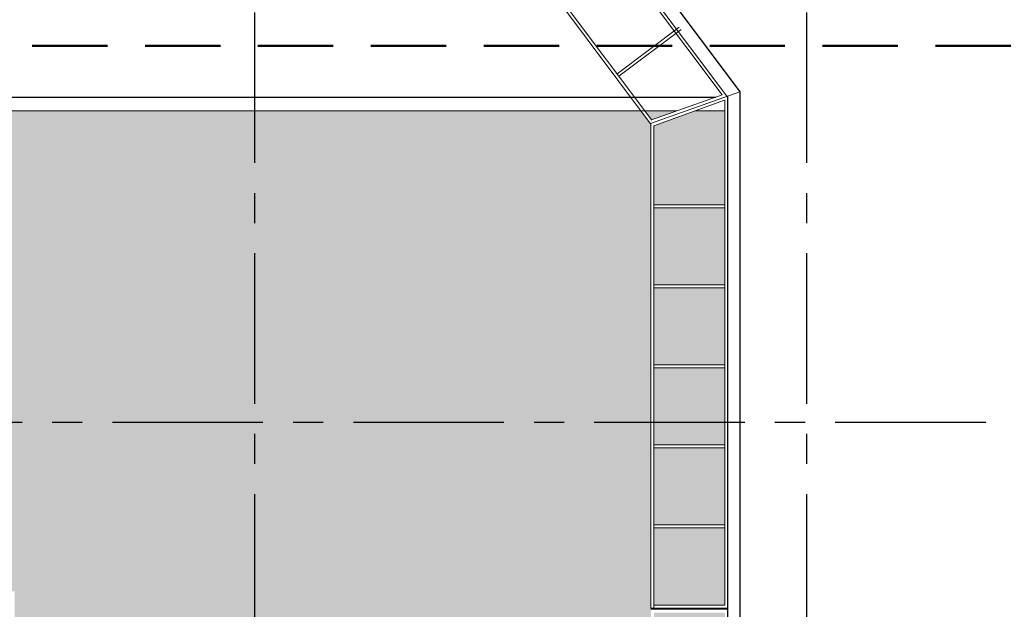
# Model space of a CAD drawing. Header units: millimetres. Extents: x -4807 to 7560, y 2608 to 7725.
# Tile 4 of 13: x -4581 to -4418, y 3559 to 3657. Entities that reach past the tile are written whole.
import ezdxf

# ---------------------------------------------------------------- set-up
doc = ezdxf.new("R2010")
doc.units = ezdxf.units.MM
doc.linetypes.add('AXESx2', pattern=[4, 2.5, -0.5, 0.5, -0.5])
doc.linetypes.add('CACHE2', pattern=[0.1875, 0.125, -0.0625])

msp = doc.modelspace()

# ---------------------------------------------------------------- hatches: boundary and pattern name
h = msp.add_hatch(color=9)
h.dxf.hatch_style = 1
h.paths.add_polyline_path([(-4478.24, 3641.7), (-4643.46, 3641.7), (-4643.46, 3561.92), (-4582.28, 3561.92), (-4582.28, 3518.57), (-4476.63, 3518.57), (-4476.63, 3558.92), (-4476.63, 3639.55)])
h.paths.add_polyline_path([(-4464.33, 3641.7), (-4469.3, 3641.7), (-4476.13, 3639.23), (-4476.13, 3626.14), (-4464.33, 3626.14)])
h.paths.add_polyline_path([(-4472.33, 3641.7), (-4477.61, 3641.7), (-4476.5, 3640.21)])
h.paths.add_polyline_path([(-4464.33, 3625.64), (-4476.13, 3625.64), (-4476.13, 3612.84), (-4464.33, 3612.84)])
h.paths.add_polyline_path([(-4464.33, 3612.34), (-4476.13, 3612.34), (-4476.13, 3599.54), (-4464.33, 3599.54)])
h.paths.add_polyline_path([(-4464.33, 3599.04), (-4476.13, 3599.04), (-4476.13, 3586.24), (-4464.33, 3586.24)])
h.paths.add_polyline_path([(-4464.33, 3585.74), (-4476.13, 3585.74), (-4476.13, 3572.94), (-4464.33, 3572.94)])
h.paths.add_polyline_path([(-4464.33, 3572.44), (-4476.13, 3572.44), (-4476.13, 3559.64), (-4464.33, 3559.64)])
h.paths.add_polyline_path([(-4464.33, 3558.38), (-4476.13, 3558.38), (-4476.13, 3545.63), (-4464.33, 3545.63)])
h.paths.add_polyline_path([(-4464.33, 3545.08), (-4476.13, 3545.08), (-4476.13, 3532.33), (-4464.33, 3532.33)])
h.paths.add_polyline_path([(-4464.33, 3531.78), (-4476.13, 3531.78), (-4476.13, 3519.03), (-4464.33, 3519.03)])

# ---------------------------------------------------------------- linework, layer by layer
at = {"linetype": 'AXESx2', "ltscale": 10}
for p, q in [((-4542.46, 3778.07), (-4542.46, 3504.96)), ((-4450.8, 3778.07), (-4450.8, 3504.96)), ((-4646.03, 3590.03), (-4337.82, 3590.03))]:
    msp.add_line(p, q, dxfattribs=at)
at = {"color": 253, "linetype": 'Continuous', "lineweight": 20}
for p, q in [((-4464, 3644.14), (-4528.1, 3729.64)), ((-4464.78, 3644.39), (-4528.18, 3728.95)), ((-4476.66, 3639.58), (-4538.32, 3721.98)), ((-4476.47, 3640.18), (-4537.66, 3721.85)), ((-4471.9, 3655.61), (-4482.23, 3647.86)), ((-4471.6, 3655.21), (-4481.93, 3647.46)), ((-4476.68, 3639.62), (-4461.83, 3644.91)), ((-4476.5, 3640.21), (-4464.78, 3644.39)), ((-4476.13, 3639.23), (-4464.38, 3643.48)), ((-4464.33, 3643.5), (-4464.33, 3559.64)), ((-4472.33, 3641.7), (-4643.46, 3641.7)), ((-4464.33, 3641.7), (-4469.3, 3641.7)), ((-4463.83, 3518.57), (-4463.83, 3641.7)), ((-4476.63, 3639.63), (-4476.63, 3559.14)), ((-4476.13, 3639.23), (-4476.13, 3559.14)), ((-4476.13, 3626.14), (-4464.33, 3626.14)), ((-4476.13, 3625.64), (-4464.33, 3625.64)), ((-4476.13, 3612.84), (-4464.33, 3612.84)), ((-4476.13, 3612.34), (-4464.33, 3612.34)), ((-4476.13, 3599.54), (-4464.33, 3599.54)), ((-4476.13, 3599.04), (-4464.33, 3599.04)), ((-4476.13, 3586.24), (-4464.33, 3586.24)), ((-4476.13, 3585.74), (-4464.33, 3585.74)), ((-4476.13, 3572.94), (-4464.33, 3572.94)), ((-4476.13, 3572.44), (-4464.33, 3572.44)), ((-4476.13, 3559.64), (-4464.33, 3559.64)), ((-4476.63, 3559.14), (-4463.85, 3559.14)), ((-4463.91, 3558.93), (-4476.61, 3558.93))]:
    msp.add_line(p, q, dxfattribs=at)
at = {"color": 253, "linetype": 'Continuous'}
for p, q in [((-4525.14, 3729.35), (-4461.83, 3644.91)), ((-4461.83, 3644.91), (-4461.83, 3498.74)), ((-4645.65, 3644.01), (-4465.85, 3644.01)), ((-4463.83, 3496.74), (-4463.83, 3644.09))]:
    msp.add_line(p, q, dxfattribs=at)
at = {"linetype": 'CACHE2', "lineweight": 50, "ltscale": 100}
msp.add_line((-4654.36, 3652.52), (-4304.15, 3652.52), dxfattribs=at)

doc.saveas('drawing.dxf')
